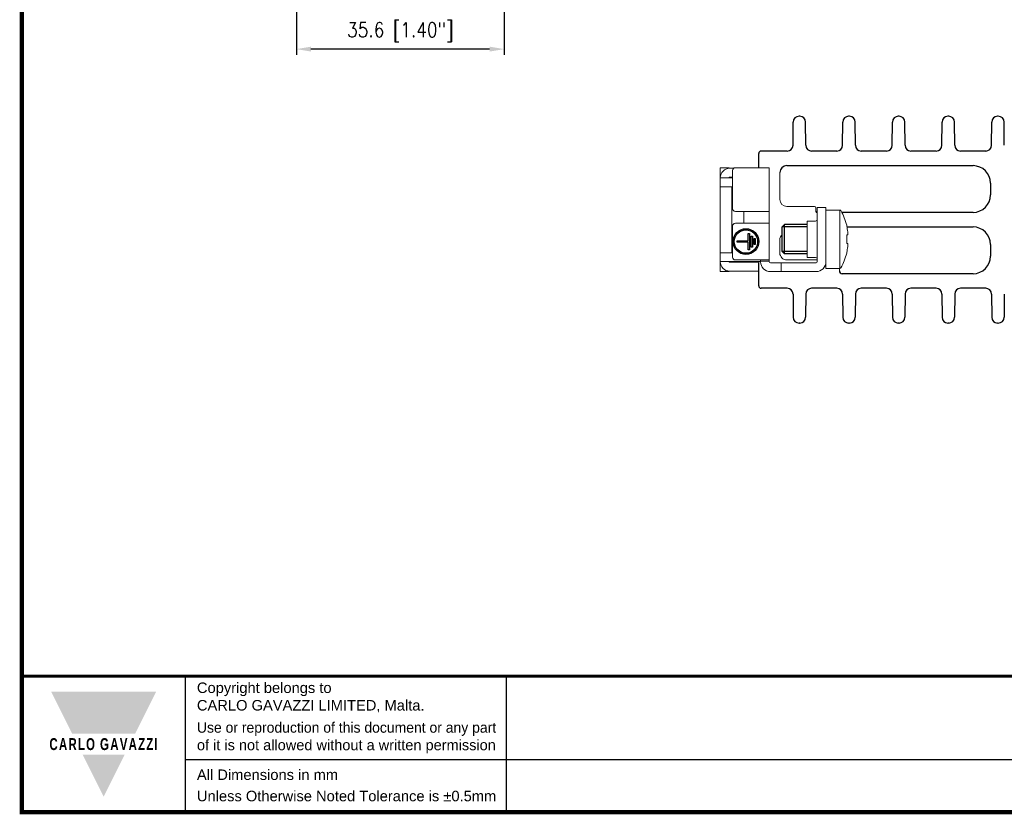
# Model space of a CAD drawing. Header units: millimetres. Extents: x -556 to 0, y 0 to 403.
# Tile 1 of 57: x -556 to -388, y 0 to 136. Entities that reach past the tile are written whole.
import ezdxf

# ---------------------------------------------------------------- set-up
doc = ezdxf.new("R2010")
doc.units = ezdxf.units.MM
doc.header["$LTSCALE"] = 2
doc.layers.get('DEFPOINTS').update_dxf_attribs({"color": 3})
doc.layers.add('0-DIM', color=3, linetype='Continuous')
doc.styles.add('Arail wf1', font='ARIAL.TTF')
doc.styles.add('ARIAL_BLACK', font='ARIBLK.TTF', dxfattribs={"width": 0.65, "height": 1.5})
doc.styles.add('ROMANS', font='romans.shx', dxfattribs={"width": 0.85})
doc.dimstyles.new('STAND01', dxfattribs={"dimtxt": 2.5, "dimasz": 2.5, "dimexe": 1, "dimexo": 0.5, "dimgap": 1, "dimtad": 1, "dimdec": 8, "dimdsep": 46, "dimtxsty": 'ROMANS', "dimcen": 0.09, "dimadec": 8, "dimazin": 2, "dimtp": 0.05, "dimtm": 0.05, "dimtfac": 0.6, "dimtdec": 8, "dimtmove": 0, "dimatfit": 0, "dimfxl": 1, "dimtolj": 1, "dimarcsym": 0})

# ---------------------------------------------------------------- blocks, each defined once
blk = doc.blocks.new('*D4')
at = {"layer": '0-DIM', "color": 0, "lineweight": -2, "transparency": 16777216}
for p, q in [((-473.4, 163.45), (-473.4, 129.63)), ((-509, 160.79), (-509, 129.63)), ((-475.9, 130.63), (-506.5, 130.63))]:
    blk.add_line(p, q, dxfattribs=at)
at = {"layer": '0-DIM', "color": 0, "transparency": 16777216}
for points in [[(-506.5, 131.05), (-506.5, 130.21), (-509, 130.63)], [(-475.9, 131.05), (-475.9, 130.21), (-473.4, 130.63)]]:
    blk.add_solid(points, dxfattribs=at)
at = {"layer": 'DEFPOINTS', "color": 0, "transparency": 16777216}
for p in [(-473.4, 163.95), (-509, 161.29), (-509, 130.63)]:
    blk.add_point(p, dxfattribs=at)
at = {"layer": '0-DIM', "color": 0, "transparency": 16777216, "insert": (-491.2, 133.53), "char_height": 2.5, "attachment_point": 5, "style": 'ROMANS'}
blk.add_mtext('\\A1;35.6 [1.40"]', dxfattribs=at)
blk = doc.blocks.new('CGI0800-02')
for p, q in [((-423.94306731, 114.17194244), (-423.91539318, 118.13590496)), ((-422.78458245, 119.1289237), (-422.91541755, 119.1289237)), ((-421.75693269, 114.17194244), (-421.78460682, 118.13590496)), ((-415.44306731, 114.17194244), (-415.41539318, 118.13590496)), ((-414.28458245, 119.1289237), (-414.41541755, 119.1289237)), ((-413.25693269, 114.17194244), (-413.28460682, 118.13590496)), ((-406.94306731, 114.17194244), (-406.91539318, 118.13590496)), ((-405.78458245, 119.1289237), (-405.91541755, 119.1289237)), ((-404.75693269, 114.17194244), (-404.78460682, 118.13590496)), ((-398.44306731, 114.17194244), (-398.41539318, 118.13590496)), ((-397.28458245, 119.1289237), (-397.41541755, 119.1289237)), ((-396.25693269, 114.17194244), (-396.28460682, 118.13590496)), ((-389.94306731, 114.17194244), (-389.91539318, 118.13590496)), ((-388.78458245, 119.1289237), (-388.91541755, 119.1289237)), ((-387.75693269, 114.17194244), (-387.78460682, 118.13590496)), ((-424.94304294, 113.1789237), (-429.4, 113.1789237)), ((-416.44304294, 113.1789237), (-420.75695706, 113.1789237)), ((-407.94304294, 113.1789237), (-412.25695706, 113.1789237)), ((-399.44304294, 113.1789237), (-403.75695706, 113.1789237)), ((-390.94304294, 113.1789237), (-395.25695706, 113.1789237)), ((-429.8, 110.3289237), (-429.8, 112.7789237)), ((-425, 110.6789237), (-393.1, 110.6789237)), ((-390.1, 107.6789237), (-390.1, 105.6789237)), ((-419.8, 102.6789237), (-419.85, 102.6789237)), ((-393.1, 102.6789237), (-415.58106489, 102.6789237)), ((-425.8, 100.1789237), (-425.4, 100.5789237)), ((-425.8, 95.9789237), (-425.8, 100.1789237)), ((-421.5, 100.5789237), (-425.4, 100.5789237)), ((-414.71124953, 100.1789237), (-393.1, 100.1789237)), ((-390.1, 97.1789237), (-390.1, 95.1789237)), ((-425.4, 95.5789237), (-425.8, 95.9789237)), ((-421.5, 95.5789237), (-425.4, 95.5789237)), ((-429.8, 90.0789237), (-429.8, 93.9789237)), ((-393.1, 92.1789237), (-415.5, 92.1789237)), ((-424.94304294, 89.6789237), (-429.4, 89.6789237)), ((-416.44304294, 89.6789237), (-420.75695706, 89.6789237)), ((-407.94304294, 89.6789237), (-412.25695706, 89.6789237)), ((-399.44304294, 89.6789237), (-403.75695706, 89.6789237)), ((-390.94304294, 89.6789237), (-395.25695706, 89.6789237)), ((-423.94306731, 88.68590496), (-423.91539318, 84.72194244)), ((-421.75693269, 88.68590496), (-421.78460682, 84.72194244)), ((-415.44306731, 88.68590496), (-415.41539318, 84.72194244)), ((-413.25693269, 88.68590496), (-413.28460682, 84.72194244)), ((-406.94306731, 88.68590496), (-406.91539318, 84.72194244)), ((-404.75693269, 88.68590496), (-404.78460682, 84.72194244)), ((-398.44306731, 88.68590496), (-398.41539318, 84.72194244)), ((-396.25693269, 88.68590496), (-396.28460682, 84.72194244)), ((-389.94306731, 88.68590496), (-389.91539318, 84.72194244)), ((-387.75693269, 88.68590496), (-387.78460682, 84.72194244)), ((-422.78458245, 83.7289237), (-422.91541755, 83.7289237)), ((-414.28458245, 83.7289237), (-414.41541755, 83.7289237)), ((-405.78458245, 83.7289237), (-405.91541755, 83.7289237)), ((-397.28458245, 83.7289237), (-397.41541755, 83.7289237)), ((-388.78458245, 83.7289237), (-388.91541755, 83.7289237)), ((-528, 0), (-528, 23.25)), ((-473, 0), (-473, 23.25)), ((-528, 9), (-38, 9))]:
    blk.add_line(p, q)
at = {"linetype": 'Continuous', "lineweight": 0, "extrusion": (1, -1.83697e-16, 2.22045e-16)}
for p, q in [((-436.4, 110.3289237), (-436.4, 92.5289237)), ((-434.9, 110.3289237), (-436.4, 110.3289237)), ((-434.9, 110.3289237), (-434.9, 110.22579565)), ((-434.8, 110.2289237), (-434.1, 110.2289237)), ((-434.3, 103.3289237), (-434.3, 109.8289237)), ((-428, 110.3289237), (-433.8, 110.3289237)), ((-428, 94.2289237), (-428, 110.3289237)), ((-436.4, 108.6289237), (-436.4, 108.5789237)), ((-436.4, 108.5789237), (-434.3, 108.5789237)), ((-434.9, 108.6289237), (-434.9, 108.5789237)), ((-434.8, 108.7289237), (-434.3, 108.7289237)), ((-434.3, 107.0789237), (-436.4, 107.0789237)), ((-434.4, 95.7789237), (-434.4, 107.0789237)), ((-418.3, 103.5289237), (-419.8, 103.5289237)), ((-419.8, 94.2289237), (-419.8, 103.5289237)), ((-418.3, 103.5289237), (-418.3, 93.0789237)), ((-418.3, 103.0789237), (-415.91625029, 103.0789237)), ((-415.91625029, 103.0789237), (-415.91625029, 93.0789237)), ((-428, 102.8289237), (-433.8, 102.8289237)), ((-432.35, 100.8289237), (-432.35, 102.8289237)), ((-421.5, 101.1789237), (-421.5, 100.5289237)), ((-420.1, 101.1789237), (-421.5, 101.1789237)), ((-434.3, 95.0289237), (-434.3, 100.3289237)), ((-433.8, 100.8289237), (-428, 100.8289237)), ((-421.5, 100.5289237), (-421.5, 94.9789237)), ((-414.74853967, 100.34588143), (-414.74853967, 100.46274502)), ((-414.56621257, 98.82685831), (-414.74853967, 98.81330778)), ((-414.56627593, 98.82685431), (-414.74853967, 98.81330848)), ((-414.74853967, 97.34169459), (-414.74853967, 98.81615282)), ((-414.56963924, 99.11350085), (-414.56022707, 99.11420036)), ((-414.74853967, 97.34453963), (-414.56621257, 97.3309891)), ((-414.56627593, 97.3309931), (-414.74853967, 97.34453893)), ((-414.56022707, 97.04364705), (-414.56963924, 97.04434656)), ((-434.3, 95.7789237), (-436.4, 95.7789237)), ((-428, 94.5289237), (-433.8, 94.5289237)), ((-429.5, 94.5289237), (-429.5, 94.2289237)), ((-420.1, 94.9789237), (-421.5, 94.9789237)), ((-414.74853967, 95.69510238), (-414.74853967, 95.81196598)), ((-436.4, 94.2789237), (-429.5, 94.2789237)), ((-436.4, 94.2789237), (-436.4, 94.2289237)), ((-434.9, 94.2289237), (-434.9, 94.2789237)), ((-434.8, 94.1289237), (-430.8, 94.1289237)), ((-430.8, 94.1289237), (-429.8, 94.1289237)), ((-429.8, 94.1289237), (-429.8, 92.6289237)), ((-429.5, 94.3289237), (-428, 94.3289237)), ((-420, 94.0289237), (-427.8, 94.0289237)), ((-426, 92.5289237), (-426, 94.0289237)), ((-418.3, 93.0789237), (-415.91625029, 93.0789237)), ((-434.9, 92.5289237), (-436.4, 92.5289237)), ((-434.9, 92.63205176), (-434.9, 92.5289237)), ((-434.8, 92.6289237), (-430.8, 92.6289237)), ((-429.8, 92.6289237), (-430.8, 92.6289237)), ((-427.8, 92.5289237), (-420, 92.5289237))]:
    blk.add_line(p, q, dxfattribs=at)
at = {"linetype": 'Continuous', "lineweight": 0}
for p, q in [((-426.2, 109.4789237), (-426.2, 104.8789237)), ((-425, 103.6789237), (-420.25, 103.6789237)), ((-420.05, 103.4789237), (-420.05, 102.8789237)), ((-426.2, 97.9789237), (-426.2, 95.7289237)), ((-425, 94.5289237), (-419.8, 94.5289237)), ((-416, 93.0789237), (-416, 92.6789237))]:
    blk.add_line(p, q, dxfattribs=at)
at = {"color": 31}
for p, q in [((-421.5, 100.1789237), (-425.8, 100.1789237)), ((-425.4, 95.5789237), (-425.4, 100.5789237)), ((-421.5, 95.9789237), (-425.8, 95.9789237))]:
    blk.add_line(p, q, dxfattribs=at)
at = {"color": 31, "extrusion": (1, -1.83697e-16, 2.22045e-16)}
for p, q in [((-431.6, 99.0789237), (-431.4, 99.0789237)), ((-431.6, 97.7789237), (-431.6, 99.0789237)), ((-431.4, 99.0789237), (-431.4, 96.2789237)), ((-431.1, 98.6289237), (-430.9, 98.6289237)), ((-431.1, 96.7289237), (-431.1, 98.6289237)), ((-430.9, 98.6289237), (-430.9, 96.7289237)), ((-430.6, 98.1789237), (-430.4, 98.1789237)), ((-430.6, 97.1789237), (-430.6, 98.1789237)), ((-430.4, 98.1789237), (-430.4, 97.1789237)), ((-433.5, 97.7789237), (-431.6, 97.7789237)), ((-433.5, 97.5789237), (-433.5, 97.7789237)), ((-431.6, 97.5789237), (-433.5, 97.5789237)), ((-431.6, 96.2789237), (-431.6, 97.5789237)), ((-431.4, 96.2789237), (-431.6, 96.2789237)), ((-430.9, 96.7289237), (-431.1, 96.7289237)), ((-430.4, 97.1789237), (-430.6, 97.1789237))]:
    blk.add_line(p, q, dxfattribs=at)
at = {"const_width": 0.76}
blk.add_lwpolyline([(0, 0), (0, 403), (-556, 403), (-556, 0)], close=True, dxfattribs=at)
at = {"const_width": 0.5}
blk.add_lwpolyline([(-556, 23.25), (0, 23.25)], dxfattribs=at)
at = {"color": 31}
for radius in [2.2, 2]:
    blk.add_circle((-432, 97.6789237), radius, dxfattribs=at)
for centre, radius, start, end in [((-422.91541755, 118.1289237), 1, 90, 179.6), ((-422.78458245, 118.1289237), 1, 0.4, 90), ((-414.41541755, 118.1289237), 1, 90, 179.6), ((-414.28458245, 118.1289237), 1, 0.4, 90), ((-405.91541755, 118.1289237), 1, 90, 179.6), ((-405.78458245, 118.1289237), 1, 0.4, 90), ((-397.41541755, 118.1289237), 1, 90, 179.6), ((-397.28458245, 118.1289237), 1, 0.4, 90), ((-388.91541755, 118.1289237), 1, 90, 179.6), ((-388.78458245, 118.1289237), 1, 0.4, 90), ((-429.4, 112.7789237), 0.4, 90, 180), ((-424.94304294, 114.1789237), 1, 270, 359.6), ((-420.75695706, 114.1789237), 1, 180.4, 270), ((-416.44304294, 114.1789237), 1, 270, 359.6), ((-412.25695706, 114.1789237), 1, 180.4, 270), ((-407.94304294, 114.1789237), 1, 270, 359.6), ((-403.75695706, 114.1789237), 1, 180.4, 270), ((-399.44304294, 114.1789237), 1, 270, 359.6), ((-395.25695706, 114.1789237), 1, 180.4, 270), ((-390.94304294, 114.1789237), 1, 270, 359.6), ((-425, 109.4789237), 1.2, 90, 180), ((-393.1, 107.6789237), 3, 0, 90), ((-393.1, 105.6789237), 3, 270, 0), ((-419.85, 102.8789237), 0.2, 180, 270), ((-393.1, 97.1789237), 3, 0, 90), ((-393.1, 95.1789237), 3, 270, 0), ((-415.5, 92.6789237), 0.5, 180, 270), ((-429.4, 90.0789237), 0.4, 180, 270), ((-424.94304294, 88.6789237), 1, 0.4, 90), ((-420.75695706, 88.6789237), 1, 90, 179.6), ((-416.44304294, 88.6789237), 1, 0.4, 90), ((-412.25695706, 88.6789237), 1, 90, 179.6), ((-407.94304294, 88.6789237), 1, 0.4, 90), ((-403.75695706, 88.6789237), 1, 90, 179.6), ((-399.44304294, 88.6789237), 1, 0.4, 90), ((-395.25695706, 88.6789237), 1, 90, 179.6), ((-390.94304294, 88.6789237), 1, 0.4, 90), ((-422.91541755, 84.7289237), 1, 180.4, 270), ((-422.78458245, 84.7289237), 1, 270, 359.6), ((-414.41541755, 84.7289237), 1, 180.4, 270), ((-414.28458245, 84.7289237), 1, 270, 359.6), ((-405.91541755, 84.7289237), 1, 180.4, 270), ((-405.78458245, 84.7289237), 1, 270, 359.6), ((-397.41541755, 84.7289237), 1, 180.4, 270), ((-397.28458245, 84.7289237), 1, 270, 359.6), ((-388.91541755, 84.7289237), 1, 180.4, 270), ((-388.78458245, 84.7289237), 1, 270, 359.6)]:
    blk.add_arc(centre, radius, start, end)
at = {"linetype": 'Continuous', "lineweight": 0}
for centre, radius, start, end in [((-434.8, 108.6289237), 1.6, 90, 180), ((-433.8, 109.8289237), 0.5, 90, 180), ((-434.8, 108.6289237), 0.1, 90, 180), ((-425, 104.8789237), 1.2, 180, 270), ((-433.8, 103.3289237), 0.5, 180, 270), ((-420.25, 103.4789237), 0.2, 0, 90), ((-415.91625029, 102.8789237), 0.2, 29.3271687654, 90), ((-424.46025404, 98.0789237), 10, 13.7910721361, 29.3271687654), ((-420.1, 101.4789237), 0.3, 270, 0), ((-433.8, 100.3289237), 0.5, 90, 180), ((-425, 97.9789237), 1.2, 131.8103149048, 180.0000000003), ((-433.8, 95.0289237), 0.5, 180, 270), ((-425, 95.7289237), 1.2, 180.0000000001, 270.0000000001), ((-420.1, 94.6789237), 0.3, 0, 90), ((-424.46025404, 98.0789237), 10, 330.6728312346, 346.2089278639), ((-434.8, 94.2289237), 1.6, 180, 270), ((-434.8, 94.2289237), 0.1, 180, 270), ((-427.8, 94.2289237), 1.7, 180, 270), ((-427.8, 94.2289237), 0.2, 180, 270), ((-420, 94.2289237), 0.2, 270, 0), ((-420, 94.2289237), 1.7, 270, 0), ((-415.91625029, 93.2789237), 0.2, 270, 330.6728312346)]:
    blk.add_arc(centre, radius, start, end, dxfattribs=at)
for centre, major_axis, ratio, start_param, end_param in [((-424.46108043, 98.07889308), (-0.37032454, 9.99313438), 0.9972609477, 4.8002677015, 4.9041373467), ((-424.46108043, 98.09007371), (9.97264065, 0.73913016), 0.0027390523, 0.1248183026, 0.2286879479), ((-424.49296211, 98.29897288), (9.8864848, 1.46952547), 0.7032331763, 6.197590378, 6.2010758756), ((-424.49296211, 98.29897288), (9.8864848, 1.46952547), 0.7032331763, 6.1569942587, 6.1604797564), ((-424.46108043, 98.0677737), (-9.97264065, 0.73913016), 0.0027390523, 2.9129047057, 3.0167743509), ((-424.46108043, 98.07895433), (0.37032454, 9.99313438), 0.9972609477, 4.520640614, 4.6245102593), ((-424.49296211, 97.85887453), (-9.8864848, 1.46952547), 0.7032331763, 3.2642982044, 3.2677837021), ((-424.49296211, 97.85887453), (-9.8864848, 1.46952547), 0.7032331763, 3.2237020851, 3.2271875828)]:
    blk.add_ellipse(centre, major_axis=major_axis, ratio=ratio, start_param=start_param, end_param=end_param, dxfattribs=at)
for points, knots in [([(-414.57948603, 99.16759802), (-414.57948429, 99.16759015), (-414.57948256, 99.16758228), (-414.57589397, 99.15129997), (-414.57215307, 99.13721571), (-414.56546123, 99.11861335), (-414.5625103, 99.11409552), (-414.56027585, 99.11419744), (-414.55804279, 99.11429929), (-414.55622808, 99.11902934), (-414.55415407, 99.13802772), (-414.55389476, 99.15229607), (-414.55432395, 99.16872987), (-414.55432416, 99.16873779), (-414.55432437, 99.1687457)], [-0.13981901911, -0.13981901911, -0.13981901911, -0.13981901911, -0.1397852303, -0.1397852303, -0.06989261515, -0.06989261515, 0, 0, 0, 0.06984914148, 0.06984914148, 0.13969828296, 0.13969828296, 0.13973193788, 0.13973193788, 0.13973193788, 0.13973193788]), ([(-414.55432437, 98.90647753), (-414.55432416, 98.90648548), (-414.55432395, 98.90649343), (-414.55389476, 98.92299703), (-414.55415407, 98.94384758), (-414.55622808, 98.98945176), (-414.55804279, 99.01420538), (-414.56027585, 99.03738087), (-414.56251084, 99.06057641), (-414.56546258, 99.0852812), (-414.57215628, 99.13065126), (-414.57589823, 99.15131664), (-414.57948603, 99.16759802)], [-0.13973193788, -0.13973193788, -0.13973193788, -0.13973193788, -0.13969828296, -0.13969828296, -0.06984914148, -0.06984914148, 0, 0, 0, 0.06990957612, 0.06990957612, 0.13981915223, 0.13981915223, 0.13981915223, 0.13981915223]), ([(-414.55502759, 99.19332248), (-414.55502767, 99.19332533), (-414.55502776, 99.19332819), (-414.55557025, 99.21077798), (-414.55691501, 99.23186333), (-414.55875952, 99.25326493), (-414.56060528, 99.27468113), (-414.5631975, 99.29926958), (-414.56627593, 99.32383215)], [-0.06989304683, -0.06989304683, -0.06989304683, -0.06989304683, -0.06988160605, -0.06988160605, 0, 0, 0, 0.06992925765, 0.06992925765, 0.06992925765, 0.06992925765]), ([(-414.56627593, 98.82685431), (-414.5631975, 98.827015), (-414.56060528, 98.83235723), (-414.55875952, 98.84137301), (-414.55691501, 98.85038264), (-414.55557025, 98.86426238), (-414.55502776, 98.8817905), (-414.55502767, 98.88179337), (-414.55502759, 98.88179623)], [-0.06992925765, -0.06992925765, -0.06992925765, -0.06992925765, 0, 0, 0, 0.06988160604, 0.06988160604, 0.06989304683, 0.06989304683, 0.06989304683, 0.06989304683]), ([(-414.57948603, 96.99024939), (-414.57948429, 96.99025726), (-414.57948256, 96.99026513), (-414.57589397, 97.00655343), (-414.57215307, 97.02721589), (-414.56546123, 97.07257743), (-414.5625103, 97.09727663), (-414.56027585, 97.12046654), (-414.55804279, 97.14364203), (-414.55622808, 97.16839565), (-414.55415407, 97.21399983), (-414.55389476, 97.23485038), (-414.55432395, 97.25135398), (-414.55432416, 97.25136193), (-414.55432437, 97.25136988)], [-0.13981901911, -0.13981901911, -0.13981901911, -0.13981901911, -0.1397852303, -0.1397852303, -0.06989261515, -0.06989261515, 0, 0, 0, 0.06984914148, 0.06984914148, 0.13969828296, 0.13969828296, 0.13973193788, 0.13973193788, 0.13973193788, 0.13973193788]), ([(-414.55432437, 96.9891017), (-414.55432416, 96.98910962), (-414.55432395, 96.98911754), (-414.55389476, 97.00555133), (-414.55415407, 97.01981969), (-414.55622808, 97.03881807), (-414.55804279, 97.04354812), (-414.56027585, 97.04364997), (-414.5625103, 97.04375189), (-414.56546123, 97.03923406), (-414.57215307, 97.0206317), (-414.57589397, 97.00654744), (-414.57948256, 96.99026513), (-414.57948429, 96.99025726), (-414.57948603, 96.99024939)], [-0.13973193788, -0.13973193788, -0.13973193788, -0.13973193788, -0.13969828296, -0.13969828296, -0.06984914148, -0.06984914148, 0, 0, 0, 0.06989261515, 0.06989261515, 0.1397852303, 0.1397852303, 0.13981901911, 0.13981901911, 0.13981901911, 0.13981901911]), ([(-414.55502759, 97.27605117), (-414.55502767, 97.27605404), (-414.55502776, 97.27605691), (-414.55557025, 97.29358503), (-414.55691501, 97.30746477), (-414.55875952, 97.3164744), (-414.56060528, 97.32549018), (-414.5631975, 97.33083241), (-414.56627593, 97.3309931)], [-0.06989304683, -0.06989304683, -0.06989304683, -0.06989304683, -0.06988160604, -0.06988160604, 0, 0, 0, 0.06992925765, 0.06992925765, 0.06992925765, 0.06992925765]), ([(-414.56627593, 96.83401526), (-414.5631975, 96.85857783), (-414.56060528, 96.88316628), (-414.55875952, 96.90458248), (-414.55691501, 96.92598408), (-414.55557025, 96.94706943), (-414.55502776, 96.96451922), (-414.55502767, 96.96452208), (-414.55502759, 96.96452493)], [-0.06992925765, -0.06992925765, -0.06992925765, -0.06992925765, 0, 0, 0, 0.06988160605, 0.06988160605, 0.06989304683, 0.06989304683, 0.06989304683, 0.06989304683])]:
    blk.add_open_spline(points, degree=3, knots=knots, dxfattribs=at)
at = {"color": 242}
for points in [[(-551, 20.625), (-533, 20.625), (-547.4, 13.425), (-536.6, 13.425)], [(-545.6, 9.825), (-538.4, 9.825), (-542, 2.625)]]:
    blk.add_solid(points, dxfattribs=at)
at = {"style": 'Arail wf1'}
for s, p in [('All Dimensions in mm', (-526.02881161, 5.49757098)), ('Unless Otherwise Noted Tolerance is %%P0.5mm', (-526.02881161, 1.85))]:
    blk.add_text(s, height=1.8, dxfattribs=at).set_placement(p)
for s, insert, char_height, width, attachment_point, style in [('Copyright belongs to \\PCARLO GAVAZZI LIMITED, Malta.', (-526.02881161, 22.18825645), 1.8, 45, 1, 'Arail wf1'), ('{\\W0.95;Use or reproduction of this document or any part \\P\\W0.99;of it is not allowed without a written permission}', (-526.02881161, 15.38899148), 1.8, 62.9881434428, 1, 'Arail wf1'), ('{\\fSwis721 Hv BT|b1|i0|c0|p34;\\W0.69;\\T1.15;CARLO GAVAZZI}', (-542, 11.625), 2.0400000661, 49.5435665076, 5, 'ARIAL_BLACK')]:
    blk.add_mtext(s, dxfattribs=dict(insert=insert, char_height=char_height, width=width, attachment_point=attachment_point, style=style))
at = {"layer": '0-DIM'}
dim = blk.add_linear_dim(base=(-509, 130.6289302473), p1=(-473.4, 163.9507413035), p2=(-509, 161.2915354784), dimstyle='STAND01', dxfattribs=at)
dim.commit()
dim.dimension.update_dxf_attribs({"geometry": '*D4', "text_midpoint": (-491.1955694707, 130.6289302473), "dimtype": 128})

msp = doc.modelspace()

# ---------------------------------------------------------------- block references
msp.add_blockref('CGI0800-02', (0, 0))

doc.saveas('drawing.dxf')
